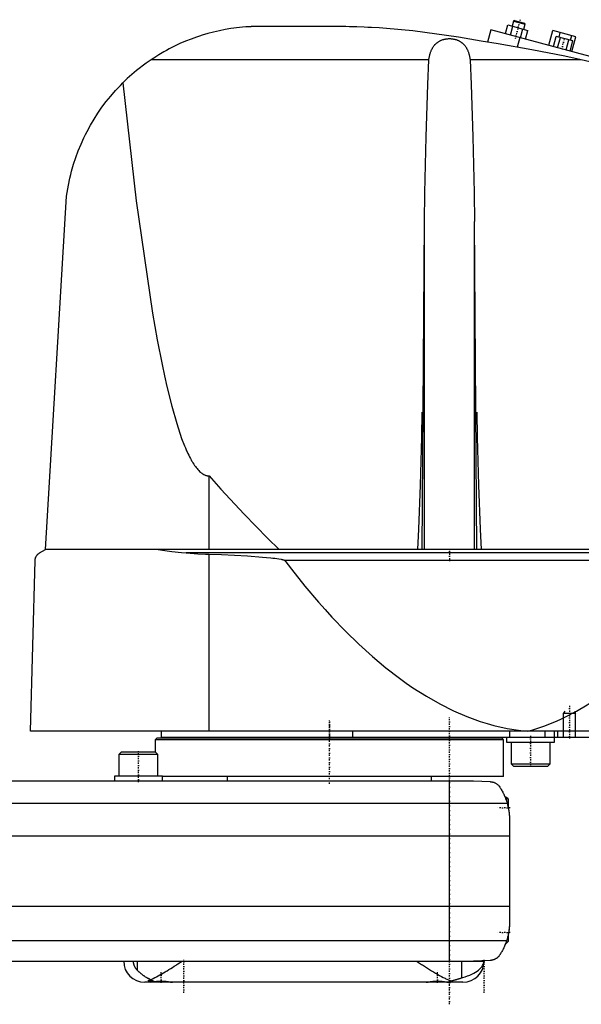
# Model space of a CAD drawing. Extents: x -174 to 502, y -319 to 558.
# Tile 4 of 5: x 97 to 284, y -14 to 313. Entities that reach past the tile are written whole.
import ezdxf

# ---------------------------------------------------------------- set-up
doc = ezdxf.new("R2010")
doc.units = 0
doc.linetypes.add('CENTER', pattern=[1.5, 0.45, -0.5, 0.05, -0.5])
for name, color, linetype in [('AM_0', 7, 'CONTINUOUS'), ('AM_10', 7, 'CONTINUOUS'), ('AM_7', 7, 'CENTER')]:
    doc.layers.add(name, color=color, linetype=linetype)

msp = doc.modelspace()

# ---------------------------------------------------------------- linework, layer by layer
at = {"layer": 'AM_0', "color": 7, "linetype": 'CONTINUOUS'}
for p, q in [((258.61, 308.67), (259.39, 311.56)), ((259.39, 311.56), (266.08, 309.77)), ((261.34, 312.85), (260.89, 311.16)), ((261.65, 313.03), (261.34, 312.85)), ((261.34, 312.85), (265.21, 311.82)), ((261.65, 313.03), (265.03, 312.12)), ((264.75, 310.13), (265.21, 311.82)), ((265.21, 311.82), (265.03, 312.12)), ((205.5, 311), (174, 311)), ((253.75, 309.97), (252.64, 305.83)), ((360, 281.5), (253.75, 309.97)), ((260.29, 308.22), (261.06, 311.12)), ((263.63, 307.32), (264.41, 310.22)), ((265.3, 306.87), (266.08, 309.77)), ((273.07, 304.79), (274.39, 309.72)), ((282.11, 307.65), (274.39, 309.72)), ((276.48, 307.5), (276.89, 309.05)), ((280.34, 306.47), (280.76, 308.01)), ((263.41, 307.38), (262.55, 304.19)), ((274.62, 304.38), (275.53, 307.76)), ((281.11, 306.26), (275.53, 307.76)), ((276.02, 304), (276.93, 307.38)), ((278.81, 303.26), (279.71, 306.64)), ((280.2, 302.88), (281.11, 306.26)), ((280.79, 302.72), (282.11, 307.65)), ((233.13, 300), (140.66, 300)), ((283.81, 300), (246.87, 300)), ((105.5, 137.05), (112.5, 254.62)), ((230.88, 137.05), (231.67, 246.12)), ((231.67, 137.05), (231.67, 246.12)), ((249.12, 137.05), (248.33, 246.12)), ((248.33, 137.05), (248.33, 246.12)), ((160, 137.05), (160, 161.49)), ((103.5, 135.85), (105.5, 137.05)), ((497, 137.05), (105.5, 137.05)), ((362.76, 135.85), (152.3, 135.85)), ((160, 76.5), (160, 135.49)), ((100.5, 76.5), (102, 133.35)), ((331.04, 133.35), (185.14, 133.35)), ((502, 76.5), (100.5, 76.5)), ((144, 76.5), (144, 74.5)), ((207.66, 76.5), (207.66, 74.5)), ((260.01, 76.5), (260.01, 74.5)), ((271.73, 76.5), (271.73, 74.5)), ((275, 72.9), (275, 76.5)), ((276, 76.5), (276, 74.5)), ((142.5, 74.2), (142, 73.7)), ((142, 73.7), (142, 69.6)), ((258, 73.7), (142, 73.7)), ((257.5, 74.2), (142.5, 74.2)), ((144, 74.5), (498, 74.5)), ((165.75, 74.5), (165.75, 74.2)), ((234.25, 74.2), (234.25, 74.5)), ((258, 73.7), (257.5, 74.2)), ((258, 61.5), (258, 73.7)), ((259, 74.5), (259, 72.9)), ((259, 72.9), (275, 72.9)), ((260.5, 72.9), (260.5, 65.7)), ((273.5, 65.7), (273.5, 72.9)), ((130.69, 69.6), (129.89, 68.8)), ((142.09, 69.6), (130.69, 69.6)), ((142.89, 68.8), (142.09, 69.6)), ((129.89, 68.8), (129.89, 61.6)), ((142.89, 68.8), (129.89, 68.8)), ((142.89, 61.6), (142.89, 68.8)), ((260.5, 65.7), (261.3, 64.9)), ((260.5, 65.7), (273.5, 65.7)), ((272.7, 64.9), (273.5, 65.7)), ((261.3, 64.9), (272.7, 64.9)), ((-58, 60), (248, 60)), ((128.39, 61.6), (128.39, 60)), ((144.39, 61.6), (128.39, 61.6)), ((144.39, 60), (144.39, 61.6)), ((258, 61.5), (144.39, 61.5)), ((166, 61.5), (166, 60)), ((234, 60), (234, 61.5)), ((240, 0), (240, 60)), ((248, 60), (253.58, 59.75)), ((259, 54.5), (258.53, 54.5)), ((259.5, 54), (259, 54.5)), ((259, 54.5), (259, 53.21)), ((259.5, 54), (259.5, 51.41)), ((259.24, 52.43), (-69.24, 52.43)), ((260, 46.97), (260, 13.03)), ((260, 41.62), (-70, 41.62)), ((260, 18.16), (-70, 18.16)), ((259.01, 6.81), (-69.01, 6.81)), ((259, 6.79), (259, 6)), ((259.5, 8.59), (259.5, 6.5)), ((258.72, 6), (259, 6)), ((259, 6), (259.5, 6.5)), ((-58, 0), (251.5, 0)), ((136.02, 0), (136.02, -3.01)), ((243.98, 0), (243.98, -5.57)), ((253.58, 0.25), (248, 0)), ((140, -6.38), (140, -6.6)), ((147.6, -7), (138.5, -7)), ((140, -6.6), (140.4, -7)), ((141.02, -6.6), (140, -6.6)), ((147.6, -7), (147.61, -6.99)), ((244.5, -7), (147.6, -7)), ((232.39, -6.99), (232.4, -7)), ((239.6, -7), (239.66, -6.94))]:
    msp.add_line(p, q, dxfattribs=at)
for points in [[(174, 311, 0), (173.84, 310.99, 0), (173.51, 310.98, 0), (173.18, 310.96, 0), (173.02, 310.95, 0), (172.85, 310.94, 0), (172.53, 310.92, 0), (172.2, 310.89, 0), (171.06, 310.8, 0), (169.12, 310.6, 0), (168.16, 310.47, 0), (167.2, 310.33, 0), (165.27, 310.01, 0), (163.36, 309.63, 0), (161.45, 309.2, 0), (159.56, 308.7, 0), (157.67, 308.14, 0), (156.73, 307.84, 0), (155.79, 307.53, 0), (153.92, 306.86, 0), (152.08, 306.13, 0), (150.25, 305.34, 0), (148.44, 304.49, 0), (146.66, 303.59, 0), (145.78, 303.11, 0), (144.91, 302.63, 0), (143.18, 301.62, 0), (141.49, 300.55, 0), (140.66, 300, 0)], [(250.5, 306.15, 0), (242.95, 307.54, 0), (227.81, 309.63, 0), (219.04, 310.41, 0), (216.55, 310.57, 0), (214.08, 310.71, 0), (212.84, 310.77, 0), (211.61, 310.82, 0), (209.16, 310.91, 0), (206.72, 310.98, 0), (205.5, 311, 0)], [(233.13, 300, 0), (233.14, 300.1, 0), (233.17, 300.31, 0), (233.21, 300.51, 0), (233.23, 300.61, 0), (233.25, 300.72, 0), (233.29, 300.92, 0), (233.33, 301.12, 0), (233.38, 301.32, 0), (233.43, 301.52, 0), (233.48, 301.72, 0), (233.51, 301.82, 0), (233.54, 301.92, 0), (233.6, 302.12, 0), (233.66, 302.31, 0), (233.72, 302.5, 0), (233.79, 302.69, 0), (233.87, 302.88, 0), (233.9, 302.97, 0), (233.94, 303.06, 0), (234.02, 303.24, 0), (234.11, 303.42, 0), (234.15, 303.51, 0), (234.2, 303.59, 0), (234.29, 303.77, 0), (234.38, 303.93, 0), (234.43, 304.02, 0), (234.48, 304.1, 0), (234.59, 304.26, 0), (234.7, 304.42, 0), (234.81, 304.57, 0), (234.93, 304.72, 0), (235.05, 304.87, 0), (235.11, 304.94, 0), (235.17, 305.01, 0), (235.3, 305.15, 0), (235.43, 305.28, 0), (235.57, 305.41, 0), (235.71, 305.54, 0), (235.86, 305.66, 0), (235.93, 305.71, 0), (236.01, 305.77, 0), (236.16, 305.88, 0), (236.32, 305.99, 0), (236.48, 306.09, 0), (236.65, 306.19, 0), (236.83, 306.28, 0), (236.92, 306.33, 0), (237.01, 306.37, 0), (237.2, 306.46, 0), (237.39, 306.54, 0), (237.59, 306.61, 0), (237.79, 306.68, 0), (238, 306.74, 0), (238.1, 306.77, 0), (238.2, 306.8, 0), (238.41, 306.85, 0), (238.62, 306.89, 0), (238.84, 306.93, 0), (239.05, 306.96, 0), (239.26, 306.98, 0), (239.37, 306.99, 0), (239.48, 307, 0), (239.69, 307.01, 0), (239.9, 307.02, 0), (240, 307.02, 0), (240.1, 307.02, 0), (240.31, 307.01, 0), (240.52, 307, 0), (240.63, 306.99, 0), (240.74, 306.98, 0), (240.95, 306.96, 0), (241.16, 306.93, 0), (241.38, 306.89, 0), (241.59, 306.85, 0), (241.8, 306.8, 0), (241.9, 306.77, 0), (242, 306.74, 0), (242.21, 306.68, 0), (242.41, 306.61, 0), (242.61, 306.54, 0), (242.8, 306.46, 0), (242.99, 306.37, 0), (243.08, 306.33, 0), (243.17, 306.28, 0), (243.35, 306.19, 0), (243.52, 306.09, 0), (243.68, 305.99, 0), (243.84, 305.88, 0), (243.99, 305.77, 0), (244.07, 305.71, 0), (244.14, 305.66, 0), (244.29, 305.54, 0), (244.43, 305.41, 0), (244.57, 305.28, 0), (244.7, 305.15, 0), (244.83, 305.01, 0), (244.89, 304.94, 0), (244.95, 304.87, 0), (245.07, 304.72, 0), (245.19, 304.57, 0), (245.3, 304.42, 0), (245.41, 304.26, 0), (245.52, 304.1, 0), (245.57, 304.02, 0), (245.62, 303.93, 0), (245.71, 303.77, 0), (245.8, 303.59, 0), (245.85, 303.51, 0), (245.89, 303.42, 0), (245.98, 303.24, 0), (246.06, 303.06, 0), (246.1, 302.97, 0), (246.13, 302.88, 0), (246.21, 302.69, 0), (246.28, 302.5, 0), (246.34, 302.31, 0), (246.4, 302.12, 0), (246.46, 301.92, 0), (246.49, 301.82, 0), (246.52, 301.72, 0), (246.57, 301.52, 0), (246.62, 301.32, 0), (246.67, 301.12, 0), (246.71, 300.92, 0), (246.75, 300.72, 0), (246.77, 300.61, 0), (246.79, 300.51, 0), (246.83, 300.31, 0), (246.86, 300.1, 0), (246.87, 300, 0)], [(283.81, 300, 0), (278.39, 301.16, 0), (267.37, 303.33, 0), (256.16, 305.27, 0), (250.5, 306.15, 0)], [(140.66, 300, 0), (138.99, 298.84, 0), (135.77, 296.37, 0), (132.71, 293.71, 0), (131.25, 292.3, 0)], [(231.67, 246.12, 0), (231.81, 255.73, 0), (232.22, 274.34, 0), (232.79, 291.8, 0), (233.13, 300, 0)], [(246.87, 300, 0), (247.21, 291.8, 0), (247.78, 274.34, 0), (248.19, 255.73, 0), (248.33, 246.12, 0)], [(355.5, 278.5, 0), (343.79, 282.83, 0), (320.06, 290.59, 0), (295.97, 297.17, 0), (283.81, 300, 0)], [(112.5, 254.62, 0), (112.67, 255.85, 0), (113.09, 258.26, 0), (113.59, 260.63, 0), (113.87, 261.8, 0), (114.17, 262.96, 0), (114.83, 265.25, 0), (115.57, 267.5, 0), (116.39, 269.72, 0), (117.29, 271.89, 0), (118.26, 274.04, 0), (118.78, 275.1, 0), (119.31, 276.14, 0), (120.44, 278.21, 0), (121.64, 280.24, 0), (122.92, 282.23, 0), (124.27, 284.17, 0), (125.7, 286.07, 0), (126.44, 287, 0), (127.2, 287.91, 0), (128.77, 289.71, 0), (130.4, 291.45, 0), (131.25, 292.3, 0)], [(131.25, 292.3, 0), (135.67, 253.02, 0), (141.08, 215.68, 0), (142.67, 206.74, 0), (144.27, 198.59, 0), (145.07, 194.81, 0), (145.88, 191.23, 0), (147.51, 184.67, 0), (149.16, 178.92, 0), (150.81, 173.98, 0), (151.78, 171.48, 0), (152.05, 170.81, 0), (152.33, 170.17, 0), (152.47, 169.86, 0), (152.61, 169.55, 0), (152.88, 168.96, 0), (153.16, 168.38, 0), (153.44, 167.83, 0), (153.72, 167.31, 0), (154, 166.8, 0), (154.13, 166.56, 0), (154.27, 166.32, 0), (154.55, 165.86, 0), (154.83, 165.42, 0), (154.97, 165.21, 0), (155.11, 165.01, 0), (155.39, 164.62, 0), (155.67, 164.25, 0), (155.81, 164.08, 0), (155.95, 163.91, 0), (156.23, 163.59, 0), (156.5, 163.29, 0), (156.78, 163.01, 0), (157.06, 162.76, 0), (157.34, 162.53, 0), (157.48, 162.42, 0), (157.62, 162.32, 0), (157.9, 162.14, 0), (158.18, 161.98, 0), (158.46, 161.84, 0), (158.62, 161.77, 0), (158.67, 161.75, 0), (158.72, 161.73, 0), (158.74, 161.73, 0), (158.76, 161.72, 0), (158.81, 161.7, 0), (158.86, 161.68, 0), (158.9, 161.67, 0), (158.95, 161.65, 0), (159, 161.64, 0), (159.02, 161.63, 0), (159.04, 161.63, 0), (159.09, 161.61, 0), (159.14, 161.6, 0), (159.16, 161.6, 0), (159.18, 161.59, 0), (159.23, 161.58, 0), (159.28, 161.57, 0), (159.3, 161.56, 0), (159.32, 161.56, 0), (159.37, 161.55, 0), (159.42, 161.54, 0), (159.46, 161.53, 0), (159.51, 161.53, 0), (159.56, 161.52, 0), (159.58, 161.52, 0), (159.6, 161.52, 0), (159.65, 161.51, 0), (159.7, 161.51, 0), (159.74, 161.5, 0), (159.79, 161.5, 0), (159.84, 161.5, 0), (159.86, 161.5, 0), (159.88, 161.49, 0), (159.93, 161.49, 0), (159.98, 161.49, 0), (160, 161.49, 0)], [(229.47, 137.05, 0), (229.81, 143.72, 0), (230.36, 158.37, 0), (230.75, 174.39, 0), (230.88, 182.75, 0)], [(249.12, 182.75, 0), (249.25, 174.39, 0), (249.64, 158.37, 0), (250.19, 143.72, 0), (250.53, 137.05, 0)], [(160, 161.49, 0), (163.89, 157.11, 0), (171.66, 148.72, 0), (179.43, 140.82, 0), (183.32, 137.05, 0)], [(102, 133.35, 0), (102, 133.35, 0), (102, 133.36, 0), (102, 133.37, 0), (102, 133.38, 0), (102, 133.38, 0), (102, 133.39, 0), (102, 133.4, 0), (102, 133.41, 0), (102, 133.42, 0), (102, 133.43, 0), (102, 133.43, 0), (102, 133.44, 0), (102, 133.45, 0), (102.01, 133.46, 0), (102.01, 133.47, 0), (102.01, 133.47, 0), (102.01, 133.48, 0), (102.01, 133.49, 0), (102.01, 133.49, 0), (102.01, 133.5, 0), (102.01, 133.51, 0), (102.01, 133.52, 0), (102.01, 133.54, 0), (102.02, 133.59, 0), (102.02, 133.65, 0), (102.03, 133.7, 0), (102.04, 133.74, 0), (102.05, 133.79, 0), (102.05, 133.81, 0), (102.06, 133.84, 0), (102.06, 133.88, 0), (102.07, 133.92, 0), (102.08, 133.96, 0), (102.09, 134, 0), (102.1, 134.03, 0), (102.11, 134.05, 0), (102.11, 134.07, 0), (102.12, 134.11, 0), (102.13, 134.14, 0), (102.14, 134.16, 0), (102.14, 134.17, 0), (102.16, 134.21, 0), (102.17, 134.24, 0), (102.17, 134.26, 0), (102.18, 134.27, 0), (102.19, 134.31, 0), (102.2, 134.34, 0), (102.25, 134.44, 0), (102.32, 134.61, 0), (102.4, 134.76, 0), (102.48, 134.89, 0), (102.57, 135.01, 0), (102.61, 135.06, 0), (102.65, 135.12, 0), (102.74, 135.22, 0), (102.83, 135.32, 0), (102.93, 135.42, 0), (103.02, 135.51, 0), (103.12, 135.59, 0), (103.18, 135.63, 0), (103.23, 135.67, 0), (103.33, 135.75, 0), (103.44, 135.82, 0), (103.5, 135.85, 0)], [(142.93, 137.05, 0), (144.47, 136.79, 0), (147.58, 136.34, 0), (150.72, 135.99, 0), (152.3, 135.85, 0)], [(152.3, 135.85, 0), (153.62, 135.75, 0), (156.22, 135.59, 0), (158.77, 135.5, 0), (160, 135.49, 0)], [(160, 135.49, 0), (164.12, 135.31, 0), (172.73, 134.85, 0), (177.71, 134.5, 0), (179.1, 134.38, 0), (180.47, 134.24, 0), (181.15, 134.17, 0), (181.81, 134.09, 0), (183.13, 133.91, 0), (183.95, 133.76, 0), (184.18, 133.71, 0), (184.41, 133.65, 0), (184.52, 133.62, 0), (184.63, 133.59, 0), (184.76, 133.55, 0), (184.79, 133.54, 0), (184.83, 133.52, 0), (184.84, 133.52, 0), (184.86, 133.51, 0), (184.9, 133.5, 0), (184.93, 133.48, 0), (184.96, 133.47, 0), (185, 133.45, 0), (185.03, 133.43, 0), (185.05, 133.42, 0), (185.07, 133.41, 0), (185.08, 133.4, 0), (185.09, 133.39, 0), (185.09, 133.39, 0), (185.1, 133.39, 0), (185.1, 133.39, 0), (185.11, 133.38, 0), (185.11, 133.38, 0), (185.12, 133.37, 0), (185.12, 133.37, 0), (185.12, 133.37, 0), (185.13, 133.36, 0), (185.13, 133.36, 0), (185.13, 133.36, 0), (185.14, 133.35, 0), (185.14, 133.35, 0)], [(185.14, 133.35, 0), (187.39, 130.43, 0), (191.88, 124.83, 0), (196.37, 119.53, 0), (198.61, 116.99, 0), (200.86, 114.53, 0), (205.35, 109.84, 0), (209.84, 105.46, 0), (214.33, 101.38, 0), (218.83, 97.61, 0), (223.32, 94.15, 0), (225.56, 92.53, 0), (227.81, 90.99, 0), (232.3, 88.14, 0), (236.8, 85.59, 0), (241.29, 83.35, 0), (245.78, 81.42, 0), (250.27, 79.79, 0), (252.52, 79.09, 0), (254.77, 78.47, 0), (259.26, 77.45, 0), (263.75, 76.74, 0), (266, 76.5, 0)], [(266, 76.5, 0), (267.81, 77, 0), (271.42, 78.17, 0), (275.04, 79.6, 0), (276.84, 80.41, 0), (278.65, 81.27, 0), (282.26, 83.19, 0), (285.88, 85.36, 0), (289.49, 87.78, 0), (293.11, 90.44, 0), (296.72, 93.35, 0), (298.53, 94.9, 0), (300.33, 96.51, 0), (303.95, 99.92, 0), (307.56, 103.57, 0), (311.17, 107.47, 0), (314.79, 111.62, 0), (318.4, 116.02, 0), (320.21, 118.31, 0), (322.01, 120.66, 0), (325.62, 125.55, 0), (329.24, 130.69, 0), (331.04, 133.35, 0)], [(253.58, 59.75, 0), (253.6, 59.75, 0), (253.63, 59.74, 0), (253.67, 59.74, 0), (253.68, 59.74, 0), (253.7, 59.74, 0), (253.73, 59.74, 0), (253.76, 59.73, 0), (253.8, 59.73, 0), (253.83, 59.73, 0), (253.86, 59.72, 0), (253.88, 59.72, 0), (253.9, 59.72, 0), (253.93, 59.71, 0), (253.96, 59.71, 0), (253.99, 59.71, 0), (254.02, 59.7, 0), (254.06, 59.7, 0), (254.07, 59.69, 0), (254.09, 59.69, 0), (254.12, 59.68, 0), (254.15, 59.68, 0), (254.16, 59.68, 0), (254.18, 59.67, 0), (254.21, 59.67, 0), (254.24, 59.66, 0), (254.25, 59.66, 0), (254.27, 59.65, 0), (254.3, 59.65, 0), (254.32, 59.64, 0), (254.35, 59.63, 0), (254.38, 59.63, 0), (254.41, 59.62, 0), (254.42, 59.62, 0), (254.44, 59.61, 0), (254.47, 59.6, 0), (254.49, 59.6, 0), (254.59, 59.57, 0), (254.74, 59.52, 0), (254.9, 59.46, 0), (255.05, 59.39, 0), (255.13, 59.36, 0), (255.21, 59.32, 0), (255.37, 59.23, 0), (255.53, 59.14, 0), (255.69, 59.03, 0), (255.84, 58.92, 0), (256, 58.79, 0), (256.07, 58.73, 0), (256.14, 58.66, 0), (256.28, 58.53, 0), (256.41, 58.38, 0), (256.48, 58.31, 0)], [(256.48, 58.31, 0), (256.55, 58.19, 0), (256.72, 57.95, 0), (256.88, 57.69, 0), (256.97, 57.56, 0), (257.05, 57.42, 0), (257.22, 57.14, 0), (257.39, 56.85, 0), (257.56, 56.55, 0), (257.72, 56.24, 0), (257.89, 55.91, 0), (257.97, 55.75, 0), (258.05, 55.58, 0), (258.21, 55.24, 0), (258.37, 54.88, 0), (258.52, 54.53, 0), (258.66, 54.16, 0), (258.8, 53.78, 0), (258.87, 53.6, 0), (258.94, 53.4, 0), (259.06, 53.02, 0), (259.18, 52.62, 0), (259.24, 52.43, 0)], [(258.09, 55.5, 0), (258.09, 55.5, 0), (258.09, 55.49, 0), (258.1, 55.48, 0), (258.1, 55.47, 0), (258.11, 55.46, 0), (258.12, 55.44, 0), (258.13, 55.4, 0), (258.15, 55.37, 0), (258.17, 55.32, 0), (258.2, 55.27, 0), (258.21, 55.24, 0), (258.22, 55.21, 0), (258.25, 55.15, 0), (258.28, 55.08, 0), (258.31, 55, 0), (258.35, 54.92, 0), (258.39, 54.84, 0), (258.41, 54.79, 0), (258.43, 54.75, 0), (258.47, 54.65, 0), (258.51, 54.55, 0), (258.53, 54.5, 0)], [(259.24, 52.43, 0), (259.28, 52.27, 0), (259.37, 51.97, 0), (259.44, 51.66, 0), (259.48, 51.51, 0), (259.51, 51.35, 0), (259.58, 51.05, 0), (259.64, 50.74, 0), (259.7, 50.44, 0), (259.75, 50.13, 0), (259.79, 49.83, 0), (259.82, 49.68, 0), (259.84, 49.52, 0), (259.87, 49.22, 0), (259.9, 48.92, 0), (259.93, 48.63, 0), (259.95, 48.33, 0), (259.97, 48.03, 0), (259.98, 47.88, 0), (259.99, 47.73, 0), (259.99, 47.42, 0), (260, 47.12, 0), (260, 46.97, 0)], [(259.5, 51.41, 0), (259.53, 51.27, 0), (259.59, 50.98, 0), (259.65, 50.69, 0), (259.68, 50.54, 0), (259.7, 50.4, 0), (259.75, 50.1, 0), (259.8, 49.81, 0), (259.84, 49.51, 0), (259.87, 49.23, 0), (259.9, 48.95, 0), (259.91, 48.81, 0), (259.93, 48.68, 0), (259.95, 48.43, 0), (259.96, 48.18, 0), (259.98, 47.96, 0), (259.98, 47.75, 0), (259.99, 47.55, 0), (259.99, 47.46, 0), (260, 47.37, 0), (260, 47.19, 0), (260, 47.04, 0), (260, 46.97, 0)], [(259.5, 51.41, 0), (259.53, 51.27, 0), (259.59, 50.98, 0), (259.65, 50.69, 0), (259.68, 50.54, 0), (259.7, 50.4, 0), (259.75, 50.1, 0), (259.8, 49.81, 0), (259.84, 49.51, 0), (259.87, 49.23, 0), (259.9, 48.95, 0), (259.91, 48.81, 0), (259.93, 48.68, 0), (259.95, 48.43, 0), (259.96, 48.18, 0), (259.98, 47.96, 0), (259.98, 47.75, 0), (259.99, 47.55, 0), (259.99, 47.46, 0), (260, 47.37, 0), (260, 47.19, 0), (260, 47.04, 0), (260, 46.97, 0)], [(260, 13.03, 0), (260, 12.86, 0), (259.99, 12.52, 0), (259.98, 12.18, 0), (259.97, 12.01, 0), (259.96, 11.84, 0), (259.94, 11.5, 0), (259.91, 11.15, 0), (259.88, 10.81, 0), (259.83, 10.46, 0), (259.79, 10.12, 0), (259.76, 9.94, 0), (259.73, 9.77, 0), (259.67, 9.42, 0), (259.6, 9.07, 0), (259.53, 8.72, 0), (259.45, 8.37, 0), (259.36, 8.03, 0), (259.32, 7.85, 0), (259.27, 7.68, 0), (259.17, 7.33, 0), (259.06, 6.99, 0), (259.01, 6.81, 0)], [(260, 13.03, 0), (260, 12.94, 0), (260, 12.76, 0), (259.99, 12.57, 0), (259.99, 12.47, 0), (259.99, 12.36, 0), (259.98, 12.14, 0), (259.97, 11.91, 0), (259.95, 11.67, 0), (259.93, 11.42, 0), (259.91, 11.15, 0), (259.9, 11.02, 0), (259.88, 10.89, 0), (259.85, 10.62, 0), (259.82, 10.34, 0), (259.78, 10.07, 0), (259.74, 9.8, 0), (259.69, 9.53, 0), (259.67, 9.4, 0), (259.64, 9.26, 0), (259.59, 8.99, 0), (259.53, 8.72, 0), (259.5, 8.59, 0)], [(259.01, 6.81, 0), (258.95, 6.65, 0), (258.84, 6.32, 0), (258.72, 5.99, 0), (258.66, 5.83, 0), (258.59, 5.66, 0), (258.46, 5.34, 0), (258.33, 5.03, 0), (258.19, 4.72, 0), (258.05, 4.42, 0), (257.91, 4.12, 0), (257.83, 3.97, 0), (257.76, 3.83, 0), (257.61, 3.55, 0), (257.46, 3.27, 0), (257.3, 3, 0), (257.15, 2.74, 0), (257, 2.49, 0), (256.92, 2.37, 0), (256.85, 2.25, 0), (256.7, 2.02, 0), (256.55, 1.8, 0), (256.48, 1.69, 0)], [(258.72, 6, 0), (258.7, 5.95, 0), (258.66, 5.85, 0), (258.63, 5.75, 0), (258.61, 5.71, 0), (258.59, 5.66, 0), (258.56, 5.58, 0), (258.53, 5.49, 0), (258.49, 5.42, 0), (258.47, 5.35, 0), (258.44, 5.29, 0), (258.43, 5.26, 0), (258.42, 5.23, 0), (258.39, 5.18, 0), (258.37, 5.13, 0), (258.36, 5.09, 0), (258.34, 5.06, 0), (258.33, 5.04, 0), (258.33, 5.03, 0), (258.32, 5.02, 0), (258.32, 5.01, 0), (258.32, 5, 0), (258.32, 5, 0)], [(134.66, 0, 0), (134.66, -0.02, 0), (134.66, -0.06, 0), (134.66, -0.1, 0), (134.66, -0.12, 0), (134.66, -0.14, 0), (134.66, -0.18, 0), (134.67, -0.22, 0), (134.67, -0.26, 0), (134.67, -0.3, 0), (134.68, -0.34, 0), (134.68, -0.36, 0), (134.68, -0.38, 0), (134.68, -0.42, 0), (134.69, -0.46, 0), (134.69, -0.5, 0), (134.7, -0.53, 0), (134.71, -0.57, 0), (134.71, -0.59, 0), (134.71, -0.61, 0), (134.72, -0.65, 0), (134.73, -0.69, 0), (134.73, -0.7, 0), (134.73, -0.72, 0), (134.74, -0.76, 0), (134.75, -0.8, 0), (134.75, -0.81, 0), (134.76, -0.83, 0), (134.77, -0.87, 0), (134.78, -0.9, 0), (134.79, -0.94, 0), (134.79, -0.97, 0), (134.8, -1.01, 0), (134.81, -1.02, 0), (134.81, -1.04, 0), (134.83, -1.07, 0), (134.84, -1.11, 0), (134.85, -1.14, 0), (134.86, -1.17, 0), (134.87, -1.2, 0), (134.87, -1.22, 0), (134.88, -1.24, 0), (134.89, -1.27, 0), (134.9, -1.3, 0), (134.95, -1.4, 0), (135.02, -1.58, 0), (135.11, -1.75, 0), (135.15, -1.83, 0), (135.19, -1.91, 0), (135.28, -2.06, 0), (135.37, -2.2, 0), (135.47, -2.34, 0), (135.56, -2.47, 0), (135.66, -2.6, 0), (135.71, -2.66, 0), (135.77, -2.72, 0), (135.87, -2.84, 0), (135.97, -2.95, 0), (136.02, -3.01, 0)], [(140.59, -6.1, 0), (140.84, -5.98, 0), (141.37, -5.74, 0), (141.91, -5.47, 0), (142.18, -5.33, 0), (142.46, -5.19, 0), (143.02, -4.89, 0), (143.59, -4.57, 0), (144.17, -4.24, 0), (144.76, -3.9, 0), (145.35, -3.55, 0), (145.65, -3.37, 0), (145.95, -3.19, 0), (146.55, -2.82, 0), (147.15, -2.45, 0), (147.75, -2.07, 0), (148.35, -1.69, 0), (148.95, -1.31, 0), (149.25, -1.12, 0), (149.55, -0.93, 0), (150.13, -0.56, 0), (150.71, -0.18, 0), (151, 0, 0)], [(229, 0, 0), (229.32, -0.21, 0), (229.97, -0.62, 0), (230.64, -1.05, 0), (230.97, -1.26, 0), (231.31, -1.47, 0), (231.98, -1.9, 0), (232.66, -2.33, 0), (233.33, -2.75, 0), (234.01, -3.16, 0), (234.68, -3.57, 0), (235.01, -3.77, 0), (235.35, -3.96, 0), (236, -4.34, 0), (236.65, -4.71, 0), (237.29, -5.06, 0), (237.91, -5.38, 0), (238.52, -5.69, 0), (238.82, -5.83, 0), (239.11, -5.96, 0), (239.69, -6.22, 0), (240.25, -6.44, 0), (240.54, -6.54, 0)], [(243.98, -5.57, 0), (244.41, -5.45, 0), (245.25, -5.18, 0), (246.04, -4.89, 0), (246.41, -4.75, 0), (246.78, -4.6, 0), (247.46, -4.29, 0), (248.09, -3.97, 0), (248.67, -3.63, 0), (249.2, -3.29, 0), (249.67, -2.94, 0), (249.89, -2.76, 0), (250.09, -2.58, 0), (250.46, -2.21, 0), (250.77, -1.84, 0), (251.03, -1.45, 0), (251.21, -1.1, 0), (251.32, -0.78, 0), (251.36, -0.64, 0), (251.37, -0.62, 0), (251.38, -0.57, 0), (251.39, -0.53, 0), (251.39, -0.51, 0), (251.39, -0.49, 0), (251.4, -0.45, 0), (251.41, -0.42, 0), (251.41, -0.38, 0), (251.42, -0.34, 0), (251.42, -0.31, 0), (251.42, -0.29, 0), (251.43, -0.28, 0), (251.43, -0.25, 0), (251.43, -0.21, 0), (251.43, -0.2, 0), (251.43, -0.19, 0), (251.43, -0.19, 0), (251.44, -0.18, 0), (251.44, -0.18, 0), (251.44, -0.18, 0), (251.44, -0.17, 0), (251.44, -0.16, 0), (251.44, -0.16, 0), (251.44, -0.15, 0), (251.44, -0.15, 0), (251.44, -0.15, 0), (251.44, -0.14, 0), (251.44, -0.14, 0), (251.44, -0.13, 0), (251.44, -0.13, 0), (251.44, -0.12, 0), (251.44, -0.12, 0), (251.44, -0.12, 0), (251.44, -0.11, 0), (251.44, -0.11, 0), (251.44, -0.11, 0), (251.44, -0.1, 0), (251.44, -0.1, 0), (251.44, -0.09, 0), (251.44, -0.09, 0), (251.44, -0.09, 0), (251.44, -0.08, 0), (251.44, -0.08, 0), (251.44, -0.07, 0), (251.44, -0.06, 0), (251.44, -0.06, 0), (251.44, -0.06, 0), (251.44, -0.05, 0), (251.44, -0.05, 0), (251.44, -0.04, 0), (251.44, -0.03, 0), (251.44, -0.03, 0), (251.44, -0.02, 0), (251.44, -0.02, 0), (251.44, -0.02, 0), (251.44, -0.01, 0), (251.44, 0, 0), (251.44, 0, 0)], [(256.48, 1.69, 0), (256.4, 1.61, 0), (256.26, 1.45, 0), (256.11, 1.31, 0), (256.03, 1.24, 0), (255.95, 1.17, 0), (255.8, 1.05, 0), (255.64, 0.94, 0), (255.49, 0.84, 0), (255.33, 0.75, 0), (255.18, 0.67, 0), (255.1, 0.63, 0), (255.02, 0.59, 0), (254.87, 0.53, 0), (254.72, 0.48, 0), (254.57, 0.42, 0), (254.47, 0.4, 0), (254.44, 0.39, 0), (254.42, 0.38, 0), (254.4, 0.38, 0), (254.39, 0.37, 0), (254.36, 0.37, 0), (254.33, 0.36, 0), (254.3, 0.35, 0), (254.28, 0.35, 0), (254.25, 0.34, 0), (254.23, 0.34, 0), (254.22, 0.33, 0), (254.19, 0.33, 0), (254.16, 0.32, 0), (254.14, 0.32, 0), (254.13, 0.32, 0), (254.1, 0.31, 0), (254.07, 0.31, 0), (254.05, 0.3, 0), (254.04, 0.3, 0), (254.01, 0.3, 0), (253.98, 0.29, 0), (253.95, 0.29, 0), (253.92, 0.28, 0), (253.88, 0.28, 0), (253.87, 0.28, 0), (253.85, 0.28, 0), (253.82, 0.27, 0), (253.79, 0.27, 0), (253.76, 0.27, 0), (253.73, 0.26, 0), (253.69, 0.26, 0), (253.68, 0.26, 0), (253.66, 0.26, 0), (253.63, 0.26, 0), (253.6, 0.25, 0), (253.58, 0.25, 0)], [(136.02, -3.01, 0), (136.12, -3.1, 0), (136.31, -3.3, 0), (136.51, -3.5, 0), (136.62, -3.59, 0), (136.72, -3.69, 0), (136.94, -3.88, 0), (137.17, -4.07, 0), (137.41, -4.26, 0), (137.65, -4.45, 0), (137.91, -4.63, 0), (138.04, -4.72, 0), (138.17, -4.81, 0), (138.43, -4.99, 0), (138.71, -5.16, 0), (138.98, -5.32, 0), (139.26, -5.48, 0), (139.55, -5.63, 0), (139.7, -5.7, 0), (139.84, -5.77, 0), (140.14, -5.91, 0), (140.44, -6.04, 0), (140.59, -6.1, 0)], [(139.7, -6.44, 0), (139.7, -6.42, 0), (139.72, -6.4, 0), (139.75, -6.38, 0), (139.77, -6.38, 0), (139.79, -6.37, 0), (139.85, -6.37, 0), (139.92, -6.37, 0), (140.01, -6.38, 0), (140.11, -6.39, 0), (140.22, -6.41, 0), (140.28, -6.43, 0), (140.34, -6.44, 0), (140.48, -6.47, 0), (140.63, -6.51, 0), (140.79, -6.54, 0), (140.96, -6.59, 0), (141.14, -6.63, 0), (141.24, -6.65, 0), (141.33, -6.67, 0), (141.53, -6.72, 0), (141.74, -6.76, 0), (141.85, -6.78, 0)], [(140.16, -6.76, 0), (140.13, -6.75, 0), (140.08, -6.73, 0), (140.04, -6.71, 0), (140.02, -6.7, 0), (140, -6.69, 0), (139.96, -6.67, 0), (139.92, -6.65, 0), (139.89, -6.63, 0), (139.86, -6.61, 0), (139.83, -6.59, 0), (139.82, -6.58, 0), (139.8, -6.57, 0), (139.78, -6.55, 0), (139.76, -6.53, 0), (139.74, -6.52, 0), (139.73, -6.5, 0), (139.72, -6.48, 0), (139.71, -6.48, 0), (139.71, -6.47, 0), (139.7, -6.45, 0), (139.7, -6.44, 0), (139.7, -6.44, 0)], [(140.59, -6.1, 0), (140.62, -6.12, 0), (140.69, -6.17, 0), (140.75, -6.22, 0), (140.79, -6.25, 0), (140.82, -6.27, 0), (140.89, -6.31, 0), (140.96, -6.36, 0), (141.03, -6.4, 0), (141.1, -6.44, 0), (141.17, -6.48, 0), (141.2, -6.5, 0), (141.24, -6.52, 0), (141.31, -6.56, 0), (141.38, -6.59, 0), (141.45, -6.63, 0), (141.52, -6.66, 0), (141.59, -6.69, 0), (141.63, -6.7, 0), (141.67, -6.72, 0), (141.74, -6.75, 0), (141.81, -6.77, 0), (141.85, -6.78, 0)], [(239.33, -6.96, 0), (239.36, -6.96, 0), (239.43, -6.95, 0), (239.5, -6.93, 0), (239.53, -6.92, 0), (239.57, -6.92, 0), (239.64, -6.9, 0), (239.7, -6.88, 0), (239.77, -6.87, 0), (239.84, -6.84, 0), (239.91, -6.82, 0), (239.94, -6.81, 0), (239.97, -6.8, 0), (240.04, -6.78, 0), (240.11, -6.75, 0), (240.18, -6.72, 0), (240.24, -6.69, 0), (240.31, -6.66, 0), (240.34, -6.65, 0), (240.38, -6.63, 0), (240.44, -6.6, 0), (240.51, -6.56, 0), (240.54, -6.54, 0)], [(240.54, -6.54, 0), (240.65, -6.52, 0), (240.88, -6.46, 0), (241.1, -6.41, 0), (241.21, -6.38, 0), (241.32, -6.35, 0), (241.53, -6.3, 0), (241.74, -6.24, 0), (241.95, -6.18, 0), (242.15, -6.12, 0), (242.34, -6.07, 0), (242.44, -6.04, 0), (242.53, -6.01, 0), (242.72, -5.95, 0), (242.9, -5.9, 0), (243.08, -5.84, 0), (243.26, -5.79, 0), (243.42, -5.74, 0), (243.51, -5.71, 0), (243.59, -5.69, 0), (243.75, -5.64, 0), (243.9, -5.6, 0), (243.98, -5.57, 0)], [(141.85, -6.78, 0), (141.87, -6.78, 0), (141.93, -6.77, 0), (141.99, -6.76, 0), (142.02, -6.76, 0), (142.05, -6.76, 0), (142.1, -6.75, 0), (142.16, -6.74, 0), (142.22, -6.73, 0), (142.28, -6.73, 0), (142.34, -6.72, 0), (142.37, -6.71, 0), (142.4, -6.71, 0), (142.46, -6.7, 0), (142.52, -6.7, 0), (142.58, -6.69, 0), (142.65, -6.68, 0), (142.71, -6.68, 0), (142.74, -6.67, 0), (142.77, -6.67, 0), (142.83, -6.67, 0), (142.9, -6.66, 0), (142.93, -6.66, 0), (142.96, -6.65, 0), (143.02, -6.65, 0), (143.08, -6.64, 0), (143.12, -6.64, 0), (143.15, -6.64, 0), (143.21, -6.64, 0), (143.27, -6.63, 0), (143.34, -6.63, 0), (143.4, -6.63, 0), (143.47, -6.62, 0), (143.5, -6.62, 0), (143.53, -6.62, 0), (143.59, -6.62, 0), (143.65, -6.62, 0), (143.72, -6.61, 0), (143.78, -6.61, 0), (143.84, -6.61, 0), (143.87, -6.61, 0), (143.91, -6.61, 0), (143.97, -6.61, 0), (144.03, -6.61, 0), (144.09, -6.61, 0), (144.15, -6.61, 0), (144.22, -6.61, 0), (144.25, -6.61, 0), (144.28, -6.61, 0), (144.34, -6.62, 0), (144.41, -6.62, 0), (144.47, -6.62, 0), (144.53, -6.62, 0), (144.6, -6.63, 0), (144.63, -6.63, 0), (144.66, -6.63, 0), (144.72, -6.63, 0), (144.79, -6.64, 0), (144.85, -6.64, 0), (144.91, -6.64, 0), (144.98, -6.65, 0), (145.01, -6.65, 0), (145.04, -6.65, 0), (145.1, -6.66, 0), (145.16, -6.67, 0), (145.2, -6.67, 0), (145.23, -6.67, 0), (145.29, -6.68, 0), (145.35, -6.68, 0), (145.38, -6.69, 0), (145.41, -6.69, 0), (145.47, -6.7, 0), (145.54, -6.7, 0), (145.6, -6.71, 0), (145.66, -6.72, 0), (145.72, -6.73, 0), (145.75, -6.73, 0), (145.78, -6.73, 0), (145.84, -6.74, 0), (145.89, -6.75, 0), (145.95, -6.76, 0), (146.01, -6.76, 0), (146.07, -6.77, 0), (146.1, -6.78, 0), (146.12, -6.78, 0), (146.18, -6.79, 0), (146.24, -6.8, 0), (146.29, -6.81, 0), (146.34, -6.81, 0), (146.4, -6.82, 0), (146.42, -6.83, 0), (146.45, -6.83, 0), (146.5, -6.84, 0), (146.56, -6.85, 0), (146.61, -6.85, 0), (146.66, -6.86, 0), (146.71, -6.87, 0), (146.73, -6.87, 0), (146.76, -6.88, 0), (146.8, -6.89, 0), (146.85, -6.89, 0), (146.9, -6.9, 0), (146.94, -6.91, 0), (146.99, -6.91, 0), (147.01, -6.92, 0), (147.03, -6.92, 0), (147.08, -6.93, 0), (147.12, -6.93, 0), (147.14, -6.94, 0), (147.16, -6.94, 0), (147.2, -6.95, 0), (147.25, -6.95, 0), (147.27, -6.95, 0), (147.29, -6.96, 0), (147.33, -6.96, 0), (147.37, -6.97, 0), (147.41, -6.97, 0), (147.44, -6.98, 0), (147.48, -6.98, 0), (147.5, -6.98, 0), (147.52, -6.98, 0), (147.56, -6.99, 0), (147.59, -6.99, 0), (147.63, -6.99, 0), (147.66, -7, 0), (147.7, -7, 0), (147.71, -7, 0), (147.73, -7, 0), (147.76, -7, 0), (147.79, -7, 0), (147.81, -7, 0)], [(232.19, -7, 0), (232.21, -7, 0), (232.25, -7, 0), (232.29, -7, 0), (232.31, -7, 0), (232.33, -7, 0), (232.37, -6.99, 0), (232.42, -6.99, 0), (232.46, -6.99, 0), (232.51, -6.98, 0), (232.55, -6.98, 0), (232.58, -6.97, 0), (232.6, -6.97, 0), (232.65, -6.97, 0), (232.7, -6.96, 0), (232.75, -6.95, 0), (232.8, -6.95, 0), (232.85, -6.94, 0), (232.88, -6.93, 0), (232.9, -6.93, 0), (232.96, -6.92, 0), (233.01, -6.91, 0), (233.04, -6.91, 0), (233.06, -6.91, 0), (233.12, -6.9, 0), (233.18, -6.89, 0), (233.21, -6.88, 0), (233.24, -6.88, 0), (233.3, -6.87, 0), (233.36, -6.86, 0), (233.42, -6.85, 0), (233.48, -6.84, 0), (233.55, -6.83, 0), (233.58, -6.83, 0), (233.61, -6.82, 0), (233.68, -6.81, 0), (233.75, -6.8, 0), (233.82, -6.79, 0), (233.88, -6.78, 0), (233.95, -6.77, 0), (233.99, -6.76, 0), (234.02, -6.76, 0), (234.1, -6.75, 0), (234.17, -6.74, 0), (234.24, -6.73, 0), (234.31, -6.72, 0), (234.39, -6.71, 0), (234.42, -6.71, 0), (234.46, -6.7, 0), (234.54, -6.7, 0), (234.61, -6.69, 0), (234.69, -6.68, 0), (234.76, -6.67, 0), (234.84, -6.66, 0), (234.88, -6.66, 0), (234.92, -6.66, 0), (234.99, -6.65, 0), (235.07, -6.65, 0), (235.15, -6.64, 0), (235.23, -6.64, 0), (235.3, -6.63, 0), (235.34, -6.63, 0), (235.38, -6.63, 0), (235.46, -6.62, 0), (235.54, -6.62, 0), (235.58, -6.62, 0), (235.62, -6.62, 0), (235.69, -6.62, 0), (235.77, -6.61, 0), (235.81, -6.61, 0), (235.85, -6.61, 0), (235.92, -6.61, 0), (236, -6.61, 0), (236.08, -6.61, 0), (236.15, -6.61, 0), (236.23, -6.61, 0), (236.27, -6.61, 0), (236.31, -6.62, 0), (236.38, -6.62, 0), (236.46, -6.62, 0), (236.54, -6.62, 0), (236.62, -6.63, 0), (236.69, -6.63, 0), (236.73, -6.63, 0), (236.77, -6.64, 0), (236.85, -6.64, 0), (236.93, -6.65, 0), (237, -6.65, 0), (237.08, -6.66, 0), (237.16, -6.66, 0), (237.2, -6.67, 0), (237.24, -6.67, 0), (237.31, -6.68, 0), (237.39, -6.69, 0), (237.46, -6.7, 0), (237.54, -6.7, 0), (237.61, -6.71, 0), (237.65, -6.72, 0), (237.69, -6.72, 0), (237.76, -6.73, 0), (237.83, -6.74, 0), (237.9, -6.75, 0), (237.97, -6.76, 0), (238.05, -6.77, 0), (238.08, -6.77, 0), (238.12, -6.78, 0), (238.18, -6.79, 0), (238.25, -6.8, 0), (238.29, -6.8, 0), (238.32, -6.81, 0), (238.39, -6.82, 0), (238.45, -6.83, 0), (238.48, -6.84, 0), (238.51, -6.84, 0), (238.58, -6.85, 0), (238.64, -6.86, 0), (238.7, -6.87, 0), (238.76, -6.88, 0), (238.82, -6.89, 0), (238.85, -6.89, 0), (238.88, -6.9, 0), (238.93, -6.91, 0), (238.99, -6.91, 0), (239.04, -6.92, 0), (239.1, -6.93, 0), (239.15, -6.94, 0), (239.17, -6.94, 0), (239.2, -6.95, 0), (239.25, -6.95, 0), (239.3, -6.96, 0), (239.33, -6.96, 0)], [(239.33, -6.96, 0), (239.38, -6.96, 0), (239.48, -6.95, 0), (239.57, -6.95, 0), (239.62, -6.95, 0), (239.66, -6.94, 0), (239.74, -6.94, 0), (239.82, -6.94, 0), (239.89, -6.94, 0), (239.96, -6.93, 0), (240.02, -6.93, 0), (240.05, -6.93, 0), (240.08, -6.93, 0), (240.13, -6.93, 0), (240.17, -6.94, 0), (240.21, -6.94, 0), (240.24, -6.94, 0), (240.26, -6.94, 0), (240.27, -6.95, 0), (240.28, -6.95, 0), (240.29, -6.95, 0), (240.3, -6.96, 0), (240.3, -6.96, 0)], [(240.3, -6.96, 0), (240.3, -6.96, 0), (240.3, -6.97, 0), (240.29, -6.97, 0), (240.29, -6.97, 0), (240.29, -6.97, 0), (240.28, -6.97, 0), (240.27, -6.98, 0), (240.26, -6.98, 0), (240.25, -6.98, 0), (240.24, -6.99, 0), (240.23, -6.99, 0), (240.22, -6.99, 0), (240.21, -6.99, 0), (240.19, -6.99, 0), (240.17, -6.99, 0), (240.15, -7, 0), (240.12, -7, 0), (240.11, -7, 0), (240.1, -7, 0), (240.07, -7, 0), (240.04, -7, 0), (240.03, -7, 0)]]:
    msp.add_polyline3d(points, dxfattribs=at)
for centre, start, end in [((138.5, 0), 180, 270), ((244.5, 0), 270, 0)]:
    msp.add_arc(centre, 7, start, end, dxfattribs=at)
at = {"layer": 'AM_10', "color": 7, "linetype": 'CONTINUOUS'}
for p, q in [((278.38, 83.16), (278, 82.5)), ((278, 74.5), (278, 82.5)), ((278, 82.5), (282, 82.5)), ((281.62, 83.16), (282, 82.5)), ((282, 74.5), (282, 82.5))]:
    msp.add_line(p, q, dxfattribs=at)
at = {"layer": 'AM_7', "color": 4, "linetype": 'CENTER'}
for p, q in [((263.54, 313.32), (261.67, 306.34)), ((277.37, 303.46), (278.36, 307.18)), ((240, 137.25), (240, 132.85)), ((280, 85), (280, 74)), ((200, 59.02), (200, 80.47)), ((200, 79.75), (200, 74.25)), ((240, -14.35), (240, 81.35)), ((267, 74.98), (267, 64.42)), ((136.39, 59.52), (136.39, 70.08)), ((260.2, 51), (255.8, 51)), ((260.2, 9.5), (255.8, 9.5)), ((151.5, -10.5), (151.5, 0.5)), ((251.5, -10.5), (251.5, 0.5)), ((144, -7.2), (144, -2.8)), ((236, -7.2), (236, -2.8))]:
    msp.add_line(p, q, dxfattribs=at)

doc.saveas('drawing.dxf')
